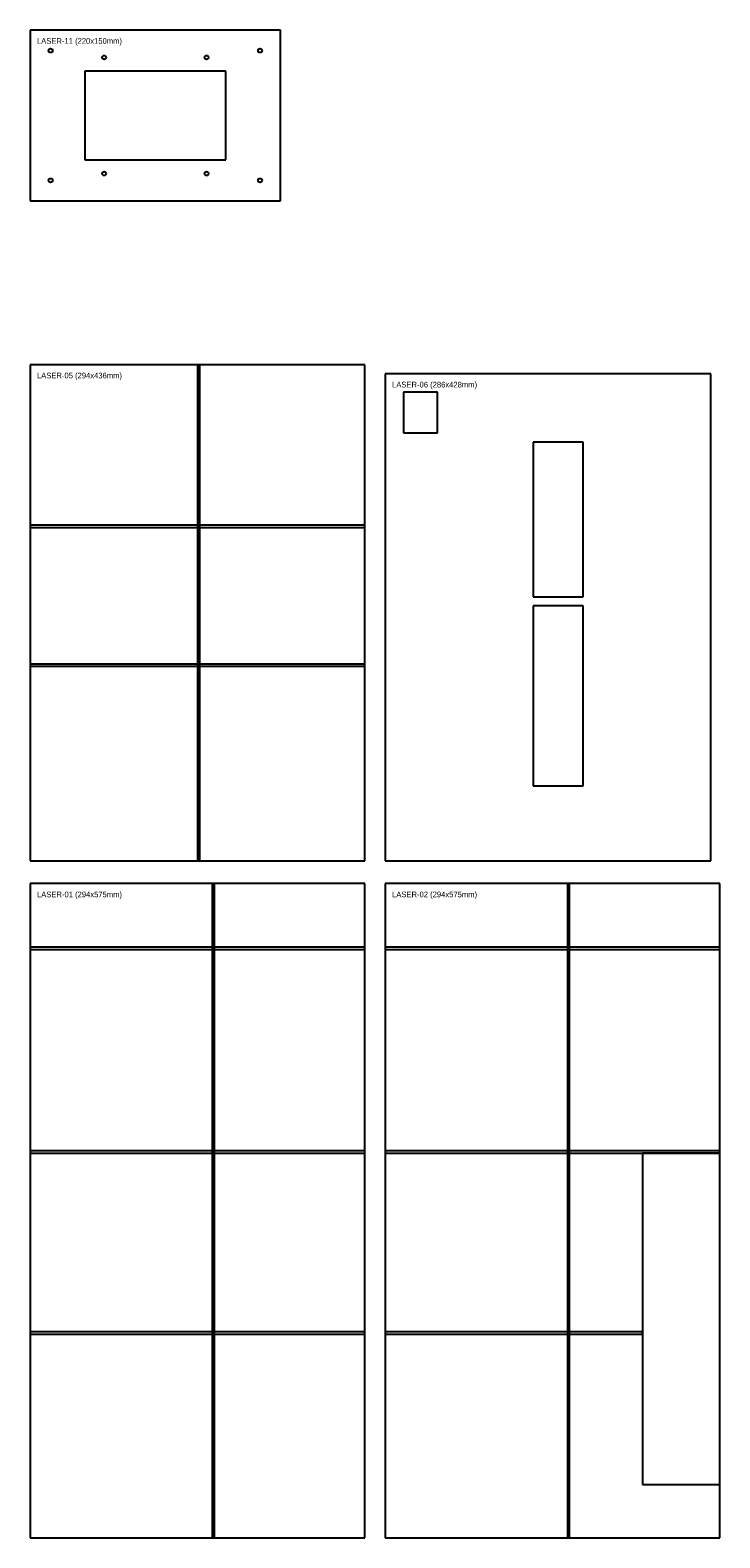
# Model space of a CAD drawing. Header units: metres. Extents: x 0 to 1735, y 0 to 1325.
# Tile 1 of 2: x 0 to 606, y 0 to 1325. Entities that reach past the tile are written whole.
import ezdxf

# ---------------------------------------------------------------- set-up
doc = ezdxf.new("R2010")
doc.units = ezdxf.units.M

msp = doc.modelspace()

# ---------------------------------------------------------------- linework, layer by layer
at = {"layer": 'CORTE_EXTERNO'}
for p, q in [((220, 1324.9), (0, 1324.9)), ((0, 1324.9), (0, 1174.9)), ((220, 1174.9), (220, 1324.9)), ((0, 1174.9), (220, 1174.9)), ((294, 1030.9), (0, 1030.9)), ((0, 1030.9), (0, 594.9)), ((294, 594.9), (294, 1030.9)), ((598, 1022.9), (312, 1022.9)), ((312, 1022.9), (312, 594.9)), ((598, 594.9), (598, 1022.9)), ((0, 594.9), (294, 594.9)), ((312, 594.9), (598, 594.9)), ((294, 574.9), (0, 574.9)), ((0, 574.9), (0, 0)), ((294, 0), (294, 574.9)), ((606, 574.9), (312, 574.9)), ((312, 574.9), (312, 0)), ((606, 0), (606, 574.9)), ((0, 0), (294, 0)), ((312, 0), (606, 0))]:
    msp.add_line(p, q, dxfattribs=at)
at = {"layer": 'CORTE_INTERNO'}
for p, q in [((172, 1288.9), (48, 1288.9)), ((48, 1288.9), (48, 1210.9)), ((172, 1210.9), (172, 1288.9)), ((48, 1210.9), (172, 1210.9)), ((358, 1006.9), (328, 1006.9)), ((328, 1006.9), (328, 970.9)), ((358, 970.9), (358, 1006.9)), ((328, 970.9), (358, 970.9)), ((486, 962.9), (442, 962.9)), ((442, 962.9), (442, 826.9)), ((486, 826.9), (486, 962.9)), ((442, 826.9), (486, 826.9)), ((486, 818.9), (442, 818.9)), ((442, 818.9), (442, 660.9)), ((486, 660.9), (486, 818.9)), ((442, 660.9), (486, 660.9)), ((606, 338), (538, 338)), ((538, 338), (538, 47)), ((606, 47), (606, 338)), ((538, 47), (606, 47))]:
    msp.add_line(p, q, dxfattribs=at)
at = {"layer": 'FUROS_CIRCULARES'}
for centre in [(18, 1306.9), (65, 1300.9), (155, 1300.9), (202, 1306.9), (18, 1192.9), (65, 1198.9), (155, 1198.9), (202, 1192.9)]:
    msp.add_circle(centre, 1.75, dxfattribs=at)
at = {"layer": 'SULCO_GRADE_SUICA_2MM_PROF_1_8MM'}
for p, q in [((149, 1030.9), (147, 1030.9)), ((147, 1030.9), (147, 594.9)), ((149, 594.9), (149, 1030.9)), ((294, 889.9), (0, 889.9)), ((0, 889.9), (0, 887.9)), ((0, 887.9), (294, 887.9)), ((294, 887.9), (294, 889.9)), ((294, 767.9), (0, 767.9)), ((0, 767.9), (0, 765.9)), ((0, 765.9), (294, 765.9)), ((294, 765.9), (294, 767.9)), ((147, 594.9), (149, 594.9)), ((162, 574.9), (160, 574.9)), ((160, 574.9), (160, 0)), ((162, 0), (162, 574.9)), ((474, 574.9), (472, 574.9)), ((472, 574.9), (472, 0)), ((474, 0), (474, 574.9)), ((294, 519), (0, 519)), ((0, 519), (0, 517)), ((0, 517), (294, 517)), ((294, 517), (294, 519)), ((606, 519), (312, 519)), ((312, 519), (312, 517)), ((312, 517), (606, 517)), ((606, 517), (606, 519)), ((294, 340), (0, 340)), ((0, 340), (0, 338)), ((0, 338), (294, 338)), ((294, 338), (294, 340)), ((606, 340), (312, 340)), ((312, 340), (312, 338)), ((312, 338), (606, 338)), ((606, 338), (606, 340)), ((294, 181), (0, 181)), ((0, 181), (0, 179)), ((0, 179), (294, 179)), ((294, 179), (294, 181)), ((538, 181), (312, 181)), ((312, 181), (312, 179)), ((312, 179), (538, 179)), ((538, 179), (538, 181)), ((160, 0), (162, 0)), ((472, 0), (474, 0))]:
    msp.add_line(p, q, dxfattribs=at)

# ---------------------------------------------------------------- texts
at = {"layer": 'LEGENDA'}
for s, p in [('LASER-11 (220x150mm)', (6, 1312.9)), ('LASER-05 (294x436mm)', (6, 1018.9)), ('LASER-06 (286x428mm)', (318, 1010.9)), ('LASER-01 (294x575mm)', (6, 562.9)), ('LASER-02 (294x575mm)', (318, 562.9))]:
    msp.add_text(s, height=5, dxfattribs=at).set_placement(p)

doc.saveas('drawing.dxf')
